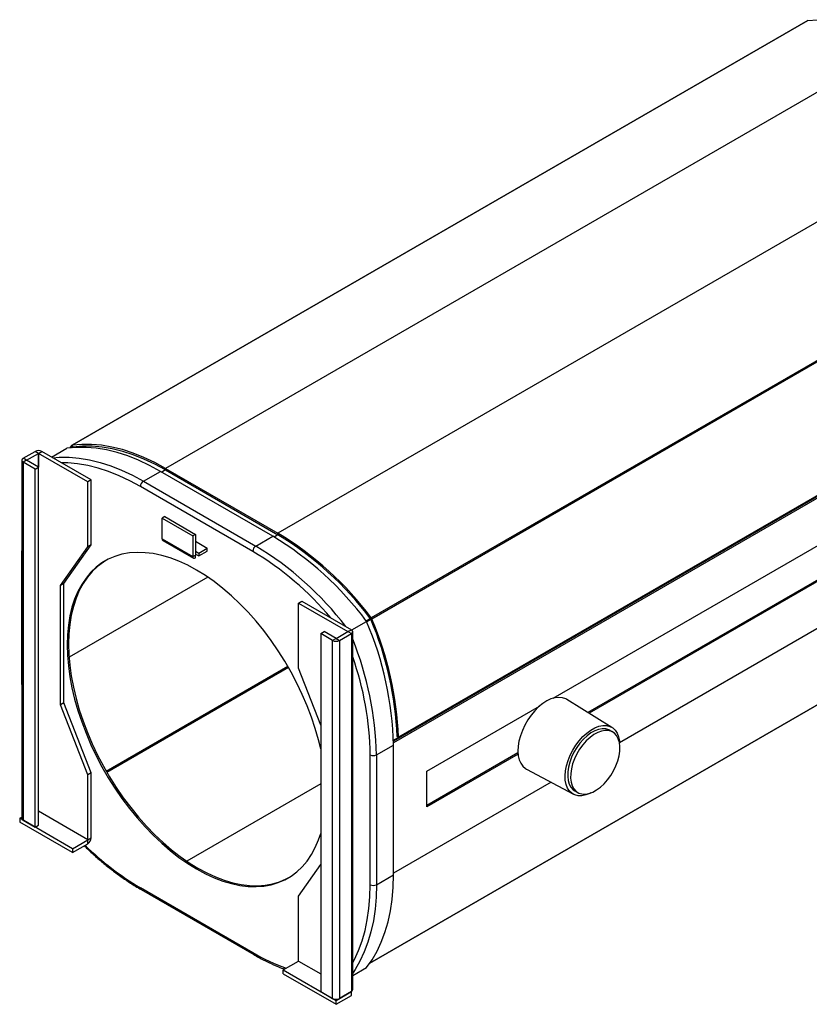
# Model space of a CAD drawing. Header units: millimetres. Extents: x 4 to 409, y 13 to 256.
# Tile 3 of 5: x 315 to 348, y 55 to 96. Entities that reach past the tile are written whole.
import ezdxf

# ---------------------------------------------------------------- set-up
doc = ezdxf.new("R2010")
doc.units = ezdxf.units.MM

msp = doc.modelspace()

# ---------------------------------------------------------------- linework, layer by layer
at = {"color": 7, "linetype": 'Continuous', "lineweight": 25}
for p, q in [((347.978, 95.56), (317.431, 77.926)), ((347.993, 95.566), (317.446, 77.931)), ((351.867, 94.606), (321.32, 76.971)), ((356.534, 91.912), (325.987, 74.277)), ((360.407, 88.399), (329.86, 70.765)), ((360.435, 88.352), (329.888, 70.717)), ((361.695, 83.489), (330.78, 65.642)), ((361.696, 83.424), (330.781, 65.577)), ((361.538, 83.443), (330.991, 65.809)), ((316.585, 77.442), (317.217, 77.806)), ((317.419, 77.915), (317.349, 77.823)), ((317.467, 77.853), (317.419, 77.915)), ((317.478, 77.859), (317.43, 77.831)), ((317.485, 77.86), (317.437, 77.832)), ((317.446, 77.931), (317.476, 77.858)), ((317.476, 77.858), (317.467, 77.853)), ((361.696, 78.006), (340.169, 65.58)), ((315.344, 77.308), (315.344, 62.447)), ((315.403, 77.39), (315.898, 77.675)), ((315.544, 77.308), (315.403, 77.39)), ((315.544, 77.308), (315.403, 77.226)), ((315.544, 77.308), (316.039, 77.594)), ((316.039, 77.022), (315.544, 77.308)), ((315.544, 77.308), (315.544, 77.308)), ((316.039, 77.594), (315.898, 77.675)), ((316.039, 77.594), (316.181, 77.675)), ((318.09, 76.41), (316.039, 77.594)), ((316.039, 62.733), (316.039, 77.594)), ((316.039, 77.594), (316.039, 77.022)), ((318.231, 76.491), (316.181, 77.675)), ((315.403, 77.226), (315.403, 62.365)), ((315.898, 76.941), (315.403, 77.226)), ((315.898, 76.941), (316.039, 77.022)), ((315.898, 62.08), (315.898, 76.941)), ((316.039, 62.161), (316.039, 77.022)), ((321.32, 76.906), (321.164, 76.816)), ((321.32, 76.971), (325.987, 74.277)), ((321.32, 76.971), (321.32, 76.906)), ((321.32, 76.906), (325.987, 74.212)), ((318.231, 76.491), (318.09, 76.41)), ((318.231, 73.797), (318.231, 76.491)), ((320.401, 76.441), (321.108, 76.849)), ((325.775, 74.155), (321.108, 76.849)), ((318.09, 73.715), (318.09, 76.41)), ((324.94, 73.526), (320.273, 76.22)), ((320.401, 76.441), (325.068, 73.747)), ((337.418, 67.429), (350.983, 75.26)), ((321.284, 74.968), (321.178, 74.906)), ((321.178, 74.906), (322.451, 74.172)), ((321.178, 74.049), (321.178, 74.906)), ((321.284, 74.968), (322.557, 74.233)), ((321.178, 74.049), (322.451, 73.314)), ((322.557, 74.233), (322.451, 74.172)), ((322.451, 74.172), (322.451, 73.314)), ((322.557, 74.233), (322.557, 73.375)), ((325.068, 73.747), (325.775, 74.155)), ((325.987, 74.212), (325.831, 74.122)), ((325.987, 74.212), (325.987, 74.277)), ((329.797, 56.423), (360.604, 74.208)), ((360.613, 74.219), (329.804, 56.434)), ((315.344, 73.635), (315.342, 73.476)), ((316.958, 72.106), (318.09, 73.715)), ((317.1, 72.187), (318.231, 73.797)), ((318.231, 73.797), (318.09, 73.715)), ((321.209, 73.98), (322.482, 73.245)), ((322.557, 73.948), (323.053, 73.661)), ((322.699, 73.457), (323.053, 73.661)), ((323.053, 73.539), (323.053, 73.661)), ((350.926, 73.806), (338.853, 66.837)), ((350.983, 73.774), (338.908, 66.803)), ((315.342, 73.476), (315.342, 68.087)), ((315.344, 73.459), (315.342, 73.476)), ((322.451, 73.314), (322.557, 73.375)), ((322.557, 73.538), (322.699, 73.457)), ((322.557, 73.538), (322.557, 73.538)), ((322.557, 73.538), (322.557, 73.416)), ((322.557, 73.416), (322.699, 73.334)), ((322.557, 73.415), (322.557, 73.416)), ((322.557, 73.253), (322.557, 73.375)), ((322.557, 73.375), (322.557, 73.375)), ((322.699, 73.334), (323.053, 73.539)), ((322.699, 73.457), (322.699, 73.334)), ((323.069, 72.46), (317.309, 69.135)), ((317.1, 72.187), (316.958, 72.106)), ((316.958, 67.161), (316.958, 72.106)), ((317.1, 67.242), (317.1, 72.187)), ((326.841, 71.377), (326.983, 71.459)), ((326.841, 68.682), (326.841, 71.377)), ((326.841, 71.377), (328.892, 70.193)), ((326.983, 71.459), (329.033, 70.275)), ((329.822, 70.737), (329.651, 70.639)), ((329.831, 70.726), (329.86, 70.765)), ((329.049, 70.265), (329.665, 70.62)), ((329.845, 70.698), (329.674, 70.599)), ((329.888, 70.717), (329.84, 70.711)), ((327.76, 70.112), (327.902, 70.193)), ((327.76, 70.112), (327.76, 55.251)), ((328.255, 69.826), (327.76, 70.112)), ((328.397, 69.907), (327.902, 70.193)), ((328.397, 69.907), (328.892, 70.193)), ((328.538, 69.826), (329.033, 70.111)), ((328.892, 70.193), (329.033, 70.275)), ((328.892, 70.193), (329.033, 70.111)), ((328.892, 70.193), (328.892, 70.193)), ((329.033, 70.111), (329.033, 55.251)), ((329.092, 55.332), (329.092, 70.193)), ((328.397, 69.907), (328.255, 69.826)), ((328.255, 54.965), (328.255, 69.826)), ((328.397, 69.907), (328.538, 69.826)), ((328.538, 69.826), (328.538, 54.965)), ((318.85, 64.406), (326.394, 68.762)), ((318.877, 64.358), (326.421, 68.714)), ((327.76, 66.313), (326.841, 68.682)), ((315.342, 68.087), (315.344, 67.888)), ((315.344, 68.07), (315.342, 68.087)), ((317.1, 67.242), (316.958, 67.161)), ((318.09, 64.245), (316.958, 67.161)), ((318.231, 64.326), (317.1, 67.242)), ((332.174, 64.402), (336.845, 67.098)), ((339.855, 66.215), (337.982, 67.378)), ((331.784, 66.252), (330.779, 65.672)), ((331.784, 66.267), (331.784, 66.252)), ((330.991, 65.809), (330.934, 65.84)), ((339.886, 66.024), (339.766, 66.094)), ((330.074, 65.075), (330.781, 65.484)), ((330.781, 60.094), (330.781, 65.484)), ((329.819, 59.686), (329.819, 65.075)), ((330.074, 65.075), (330.074, 59.686)), ((335.953, 65.162), (332.174, 62.981)), ((335.959, 65.1), (332.174, 62.915)), ((318.231, 64.326), (318.09, 64.245)), ((318.09, 61.549), (318.09, 64.245)), ((318.231, 61.631), (318.231, 64.326)), ((332.174, 62.915), (332.174, 64.402)), ((336.312, 64.484), (338.256, 63.444)), ((327.76, 63.869), (322.203, 60.66)), ((337.329, 63.94), (330.781, 60.16)), ((338.316, 63.582), (338.436, 63.513)), ((318.09, 61.549), (316.039, 62.733)), ((318.09, 61.549), (316.039, 62.733)), ((315.261, 62.447), (315.344, 62.495)), ((317.453, 61.181), (315.261, 62.447)), ((315.261, 62.447), (315.261, 62.284)), ((317.453, 61.018), (315.261, 62.284)), ((315.403, 62.365), (315.898, 62.08)), ((315.898, 62.08), (316.039, 62.161)), ((317.453, 61.181), (318.09, 61.549)), ((317.453, 61.018), (318.09, 61.385)), ((318.09, 61.549), (318.231, 61.631)), ((318.09, 61.385), (318.09, 61.549)), ((317.453, 61.181), (317.453, 61.018)), ((326.841, 59.212), (327.76, 60.52)), ((330.074, 59.686), (330.781, 60.094)), ((320.273, 59.563), (324.94, 56.869)), ((320.311, 59.48), (324.978, 56.786)), ((326.841, 56.516), (326.841, 59.212)), ((326.205, 56.149), (326.841, 56.516)), ((326.841, 56.516), (327.76, 55.985)), ((326.841, 56.516), (327.76, 55.985)), ((326.205, 56.149), (328.397, 54.883)), ((326.205, 55.985), (326.205, 56.149)), ((329.092, 55.915), (329.665, 56.246)), ((326.205, 55.985), (328.397, 54.72)), ((327.76, 55.251), (328.255, 54.965)), ((328.397, 54.883), (329.033, 55.25)), ((329.033, 55.251), (328.538, 54.965)), ((329.033, 55.25), (329.033, 55.25)), ((329.033, 55.087), (329.033, 55.25)), ((328.397, 54.72), (329.033, 55.087)), ((328.397, 54.72), (328.397, 54.883))]:
    msp.add_line(p, q, dxfattribs=at)
at = {"color": 7, "linetype": 'Continuous', "lineweight": 25, "flags": 128}
for points in [[(347.993, 95.566), (348.386, 95.602), (348.791, 95.601), (349.208, 95.565), (349.636, 95.493), (350.072, 95.385), (350.514, 95.241), (350.962, 95.063), (351.414, 94.851), (351.867, 94.606)], [(321.108, 76.849), (320.652, 77.095), (320.199, 77.308), (319.749, 77.487), (319.304, 77.63), (318.866, 77.738), (318.437, 77.81), (318.018, 77.845), (317.611, 77.844), (317.217, 77.806)], [(321.32, 76.971), (320.867, 77.217), (320.415, 77.429), (319.967, 77.607), (319.525, 77.75), (319.089, 77.858), (318.661, 77.931), (318.244, 77.967), (317.839, 77.967), (317.446, 77.931)], [(321.32, 76.906), (320.87, 77.15), (320.422, 77.36), (319.978, 77.537), (319.539, 77.679), (319.106, 77.786), (318.682, 77.858), (318.268, 77.894), (317.865, 77.894), (317.476, 77.858)], [(316.633, 77.414), (316.904, 77.436), (317.311, 77.437), (317.73, 77.402), (318.159, 77.33), (318.597, 77.222), (319.042, 77.079), (319.492, 76.9), (319.945, 76.687), (320.401, 76.441)], [(320.273, 76.22), (319.829, 76.461), (319.387, 76.669), (318.948, 76.844), (318.514, 76.985), (318.086, 77.091), (317.667, 77.162), (317.258, 77.198), (316.999, 77.203)], [(327.76, 65.329), (327.671, 65.699), (327.536, 66.171), (327.378, 66.645), (327.198, 67.118), (326.997, 67.589), (326.775, 68.054), (326.534, 68.513), (326.275, 68.962), (325.998, 69.401), (325.706, 69.825), (325.399, 70.235), (325.079, 70.627), (324.748, 71), (324.406, 71.353), (324.057, 71.683), (323.7, 71.989), (323.339, 72.27), (322.974, 72.524), (322.607, 72.75), (322.24, 72.947), (321.875, 73.115), (321.513, 73.252), (321.157, 73.357), (320.807, 73.431), (320.466, 73.472), (320.134, 73.482), (319.815, 73.459), (319.508, 73.403), (319.215, 73.316), (318.939, 73.197), (318.679, 73.048), (318.438, 72.867), (318.216, 72.658), (318.015, 72.42), (317.835, 72.154), (317.678, 71.862), (317.543, 71.546), (317.432, 71.206), (317.345, 70.845), (317.283, 70.463), (317.245, 70.063), (317.233, 69.647), (317.245, 69.216), (317.283, 68.773), (317.345, 68.319), (317.432, 67.858), (317.543, 67.39), (317.678, 66.918), (317.835, 66.444), (318.015, 65.971), (318.216, 65.5), (318.438, 65.035), (318.679, 64.576), (318.939, 64.127), (319.215, 63.689), (319.508, 63.264), (319.815, 62.854), (320.134, 62.462), (320.466, 62.089), (320.807, 61.736), (321.157, 61.406), (321.513, 61.1), (321.875, 60.819), (322.24, 60.565), (322.607, 60.339), (322.974, 60.142), (323.339, 59.974), (323.7, 59.837), (324.057, 59.732), (324.406, 59.658), (324.748, 59.617), (325.079, 59.607), (325.399, 59.63), (325.706, 59.686), (325.998, 59.773), (326.275, 59.892), (326.534, 60.041), (326.775, 60.222), (326.997, 60.431), (327.198, 60.669), (327.378, 60.935), (327.536, 61.227), (327.671, 61.543), (327.76, 61.81)], [(318.836, 73.143), (318.736, 73.08), (318.495, 72.9), (318.273, 72.69), (318.072, 72.452), (317.892, 72.187), (317.734, 71.895), (317.6, 71.579), (317.489, 71.239), (317.402, 70.877), (317.339, 70.496), (317.302, 70.096), (317.289, 69.68), (317.302, 69.249), (317.339, 68.806), (317.402, 68.352), (317.489, 67.89), (317.6, 67.422), (317.734, 66.95), (317.892, 66.477), (318.072, 66.004), (318.273, 65.533), (318.495, 65.067), (318.736, 64.609), (318.995, 64.159), (319.272, 63.721), (319.564, 63.296), (319.871, 62.887), (320.191, 62.495), (320.522, 62.121), (320.864, 61.769), (321.213, 61.439), (321.57, 61.132), (321.932, 60.852), (322.297, 60.598), (322.663, 60.371), (323.03, 60.174), (323.395, 60.007), (323.757, 59.87), (324.113, 59.765), (324.463, 59.691), (324.804, 59.649), (325.136, 59.64), (325.456, 59.663), (325.762, 59.718), (326.055, 59.805), (326.331, 59.924), (326.435, 59.979)], [(337.982, 67.378), (337.935, 67.404), (337.801, 67.451), (337.652, 67.465), (337.492, 67.447), (337.324, 67.397), (337.152, 67.316), (336.98, 67.206), (336.811, 67.068), (336.649, 66.907), (336.497, 66.725), (336.359, 66.526), (336.237, 66.315), (336.134, 66.095), (336.053, 65.873), (335.994, 65.652), (335.96, 65.437), (335.95, 65.233), (335.966, 65.043), (336.007, 64.873), (336.071, 64.726), (336.159, 64.604), (336.267, 64.511), (336.312, 64.484)], [(338.978, 66.106), (339.147, 66.2), (339.314, 66.263), (339.474, 66.295), (339.625, 66.294), (339.763, 66.26), (339.885, 66.195), (339.988, 66.099), (340.069, 65.975), (340.128, 65.826), (340.162, 65.655), (340.171, 65.557)], [(338.983, 63.5), (338.934, 63.476), (338.767, 63.412), (338.607, 63.381), (338.456, 63.382), (338.318, 63.415), (338.196, 63.481), (338.094, 63.576), (338.012, 63.7), (337.953, 63.849), (337.919, 64.021), (337.91, 64.21), (337.925, 64.414), (337.966, 64.627), (338.031, 64.845), (338.118, 65.062), (338.226, 65.275), (338.353, 65.478), (338.494, 65.666), (338.648, 65.836), (338.81, 65.984), (338.978, 66.106)], [(339.766, 66.094), (339.724, 66.115), (339.597, 66.154), (339.455, 66.16), (339.303, 66.134), (339.145, 66.076), (338.984, 65.987), (338.825, 65.87), (338.67, 65.728), (338.525, 65.564), (338.393, 65.382), (338.277, 65.186), (338.179, 64.982), (338.103, 64.775), (338.05, 64.569), (338.021, 64.369), (338.017, 64.181), (338.038, 64.01), (338.085, 63.858), (338.154, 63.731), (338.246, 63.631), (338.316, 63.582)], [(339.218, 63.619), (339.377, 63.736), (339.531, 63.878), (339.676, 64.042), (339.808, 64.224), (339.925, 64.42), (340.022, 64.624), (340.099, 64.831), (340.152, 65.038), (340.181, 65.237), (340.185, 65.425), (340.163, 65.597), (340.117, 65.748), (340.047, 65.875), (339.956, 65.975), (339.845, 66.045), (339.717, 66.084), (339.575, 66.091), (339.423, 66.064), (339.265, 66.006), (339.104, 65.918), (338.945, 65.801), (338.791, 65.659), (338.646, 65.495), (338.513, 65.313), (338.397, 65.117), (338.299, 64.913), (338.223, 64.705), (338.17, 64.499), (338.141, 64.3), (338.137, 64.112), (338.159, 63.94), (338.205, 63.789), (338.274, 63.662), (338.366, 63.562), (338.477, 63.491), (338.605, 63.453), (338.747, 63.446), (338.898, 63.472), (339.057, 63.53), (339.218, 63.619)], [(329.665, 56.246), (329.894, 56.568), (330.099, 56.92), (330.278, 57.301), (330.43, 57.708), (330.556, 58.142), (330.654, 58.598), (330.724, 59.078), (330.767, 59.577), (330.781, 60.094)], [(329.092, 56.461), (329.159, 56.585), (329.332, 56.958), (329.48, 57.357), (329.601, 57.78), (329.696, 58.226), (329.765, 58.694), (329.806, 59.181), (329.819, 59.686)], [(330.074, 59.686), (330.06, 59.169), (330.017, 58.669), (329.947, 58.19), (329.849, 57.733), (329.723, 57.3), (329.571, 56.893), (329.392, 56.512), (329.187, 56.16), (329.092, 56.018)]]:
    msp.add_lwpolyline(points, dxfattribs=at)
at = {"color": 7, "linetype": 'Continuous', "lineweight": 25}
for centre, radius, start, end in [((347.999, 95.524), 0.0419, 97.6574, 119.773), ((316.039, 77.402), 0.308, 62.6097, 117.3903), ((317.452, 77.89), 0.0412, 97.5268, 142.4839), ((317.478, 77.845), 0.0137, 97.5268, 142.4839), ((315.434, 77.308), 0.0874, 110.7834, 249.2166), ((315.544, 77.308), 0.0000437, 110.7834, 249.2166), ((316.039, 77.593), 0.000154, 62.6097, 117.3903), ((320.55, 76.208), 0.277, 122.6055, 177.3945), ((321.252, 74.041), 0.0744, 173.7012, 234.9867), ((318.693, 62.452), 13.679, 36.6674, 58.822), ((318.916, 62.587), 13.662, 36.7647, 58.8305), ((318.97, 62.612), 13.557, 36.7647, 58.8305), ((325.217, 73.514), 0.277, 122.6055, 177.3945), ((317.979, 62.05), 13.677, 37.6554, 58.7822), ((322.516, 73.304), 0.0659, 170.786, 309.2033), ((322.557, 73.375), 0.000437, 170.786, 309.2033), ((318.266, 62.403), 12.972, 40.1436, 59.0337), ((329.776, 70.685), 0.0686, 22.3763, 37.6237), ((329.697, 70.639), 0.206, 22.3763, 37.6237), ((317.009, 65.181), 13.776, 1.2574, 23.2553), ((317.118, 65.293), 13.828, 2.2687, 23.0682), ((317.067, 65.257), 13.935, 2.2687, 23.0682), ((328.892, 70.193), 0.0000437, 290.7834, 69.2166), ((329.002, 70.193), 0.0874, 290.7834, 69.2166), ((328.397, 70.099), 0.308, 242.6097, 297.3903), ((328.397, 69.908), 0.000154, 242.6097, 297.3903), ((316.538, 64.809), 13.538, 1.1282, 21.9884), ((316.902, 64.862), 12.919, 0.9484, 19.345), ((329.947, 65.321), 0.277, 242.6097, 297.3903), ((316.039, 62.733), 0.000148, 62.346, 90.7578), ((316.039, 62.733), 0.000154, 302.6055, 357.3945), ((315.444, 62.457), 0.101, 185.6948, 245.6253), ((317.924, 61.645), 0.308, 302.6055, 357.3945), ((318.089, 61.549), 0.000154, 302.6055, 357.3945), ((326.403, 69.942), 12.054, 225.6617, 239.438), ((320.359, 59.552), 0.0863, 172.7442, 235.9436), ((329.947, 59.932), 0.277, 242.6097, 297.3903), ((329.05, 63.89), 8.136, 239.6578, 250.481), ((325.03, 56.86), 0.0906, 174.3804, 234.2928), ((326.841, 56.516), 0.000154, 302.6055, 357.3945), ((328.992, 55.342), 0.101, 294.3747, 354.3052), ((328.397, 55.238), 0.308, 242.6097, 297.3903)]:
    msp.add_arc(centre, radius, start, end, dxfattribs=at)
for points, knots in [([(317.945, 61.302), (317.988, 61.26), (318.158, 61.091), (318.463, 60.817), (318.858, 60.482), (319.259, 60.17), (319.664, 59.882), (320.015, 59.654), (320.231, 59.527), (320.311, 59.48)], [0, 0, 0, 0, 0.05655, 0.225333, 0.394159, 0.563032, 0.731954, 0.900922, 1, 1, 1, 1]), ([(324.978, 56.786), (325.049, 56.746), (325.257, 56.628), (325.601, 56.454), (325.957, 56.291), (326.175, 56.211), (326.259, 56.18)], [0, 0, 0, 0, 0.167404, 0.485131, 0.802935, 1, 1, 1, 1])]:
    msp.add_open_spline(points, degree=3, knots=knots, dxfattribs=at)

doc.saveas('drawing.dxf')
